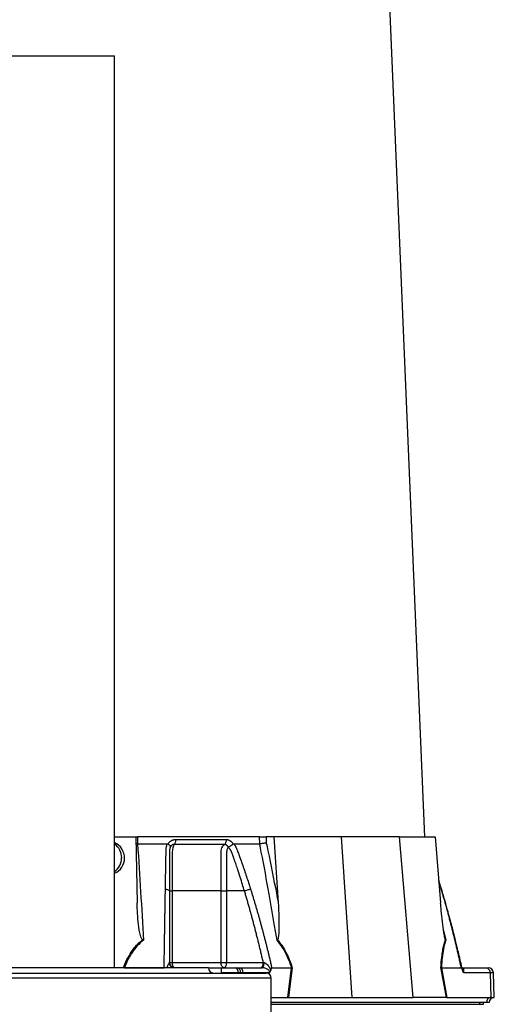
# Model space of a CAD drawing. Extents: x 110 to 817, y 31 to 2105.
# Tile 4 of 7: x 466 to 738, y 560 to 1124. Entities that reach past the tile are written whole.
import ezdxf

# ---------------------------------------------------------------- set-up
doc = ezdxf.new("R2010")
doc.units = 0
doc.layers.get('0').update_dxf_attribs({"linetype": 'CONTINUOUS'})

msp = doc.modelspace()

# ---------------------------------------------------------------- linework, layer by layer
at = {"color": 7, "linetype": 'CONTINUOUS'}
for p, q in [((697.72, 655.82), (661.79, 1509.2)), ((459.56, 1103.5), (519.86, 1103.5)), ((519.86, 580.75), (519.86, 1103.5)), ((519.86, 655.82), (532.13, 655.82)), ((532.13, 655.82), (532.79, 618.03)), ((532.31, 655.82), (533.02, 655.82)), ((602.94, 655.82), (533.02, 655.82)), ((533.02, 655.82), (533.05, 651.82)), ((603.05, 651.82), (602.94, 655.82)), ((611.12, 655.82), (606.76, 655.82)), ((606.76, 655.82), (606.85, 652.27)), ((611.12, 655.82), (613.65, 618.03)), ((649.71, 655.82), (611.12, 655.82)), ((649.71, 655.82), (655.88, 563.82)), ((683.06, 655.82), (649.71, 655.82)), ((683.06, 655.82), (690.83, 563.82)), ((683.06, 655.82), (703.54, 655.82)), ((703.54, 655.82), (706.73, 618.03)), ((533.05, 651.82), (532.2, 651.88)), ((550.56, 651.69), (550.64, 651.82)), ((587.73, 651.82), (587.81, 651.69)), ((707.28, 625.68), (705.65, 630.83)), ((707.15, 625.78), (705.68, 630.49)), ((552.97, 624.82), (552.97, 583.82)), ((580.94, 583.82), (580.94, 624.82)), ((594.32, 624.82), (584.1, 624.82)), ((584.1, 624.82), (584.1, 583.82)), ((707.15, 625.78), (707.27, 625.67)), ((707.27, 625.67), (707.15, 625.78)), ((708.46, 602.09), (709.71, 596.58)), ((551.3, 583.82), (552.97, 583.82)), ((552.97, 583.82), (580.94, 583.82)), ((580.94, 583.82), (584.1, 583.82)), ((584.1, 583.82), (605.11, 583.82)), ((272.68, 577.75), (606.68, 577.75)), ((573.68, 580.75), (305.68, 580.75)), ((524.96, 580.75), (524.93, 580.85)), ((525.5, 580.82), (525.53, 580.75)), ((525.52, 580.82), (548.3, 580.82)), ((573.79, 580.82), (581.16, 580.82)), ((581.16, 580.82), (588.84, 580.82)), ((581.16, 577.93), (581.16, 577.75)), ((590.86, 577.93), (581.16, 577.93)), ((588.84, 580.82), (589.86, 580.82)), ((589.86, 580.82), (591.04, 580.82)), ((592.14, 577.93), (590.86, 577.93)), ((591.04, 580.82), (604.5, 580.82)), ((593.63, 577.93), (592.14, 577.93)), ((593.63, 577.93), (593.64, 577.75)), ((608.66, 577.93), (593.63, 577.93)), ((609.97, 580.82), (621.37, 580.82)), ((619.21, 563.82), (621.37, 580.82)), ((621.71, 580.85), (619.54, 563.82)), ((621.37, 580.82), (621.37, 580.82)), ((710.11, 563.82), (706.92, 580.85)), ((707.17, 580.82), (707.17, 580.82)), ((707.17, 580.82), (718.57, 580.82)), ((707.17, 580.82), (710.36, 563.82)), ((719.02, 580.82), (732.49, 580.82)), ((735.08, 577.93), (720.05, 577.93)), ((732.49, 580.82), (734.02, 580.82)), ((735.08, 577.93), (735.51, 563.82)), ((737.01, 577.93), (735.08, 577.93)), ((737.51, 563.82), (737.01, 577.93)), ((609.68, 574.75), (269.68, 574.75)), ((609.68, 550.75), (609.68, 574.75)), ((609.68, 563.82), (619.21, 563.82)), ((733, 560.82), (609.68, 560.82)), ((609.68, 559.82), (729.25, 559.82)), ((619.21, 563.82), (619.54, 563.82)), ((619.75, 563.82), (655.88, 563.82)), ((655.88, 563.82), (690.83, 563.82)), ((710.01, 563.82), (690.83, 563.82)), ((710.36, 563.82), (735.51, 563.82)), ((729.25, 559.82), (729.25, 560.82)), ((729.25, 559.82), (731.26, 559.82)), ((731.26, 559.82), (731.26, 560.82)), ((734.61, 560.82), (733, 560.82)), ((735.51, 563.82), (737.51, 563.82))]:
    msp.add_line(p, q, dxfattribs=at)
at = {"color": 7, "linetype": 'CONTINUOUS', "flags": 128}
for points in [[(554.3, 580.82), (554.04, 580.88), (553.79, 581.05), (553.56, 581.33), (553.36, 581.7), (553.19, 582.16), (553.07, 582.67), (553, 583.24), (552.97, 583.82)], [(582.6, 580.82), (582.27, 580.88), (581.96, 581.05), (581.67, 581.33), (581.42, 581.7), (581.22, 582.16), (581.06, 582.67), (580.97, 583.24), (580.94, 583.82)], [(582.6, 580.82), (582.89, 580.88), (583.17, 581.05), (583.43, 581.33), (583.66, 581.7), (583.85, 582.16), (583.98, 582.67), (584.07, 583.24), (584.1, 583.82)], [(604.5, 580.82), (604.71, 580.88), (604.91, 581.04), (605.09, 581.3), (605.25, 581.66), (605.39, 582.09), (605.49, 582.59), (605.56, 583.13), (605.58, 583.7)]]:
    msp.add_lwpolyline(points, dxfattribs=at)
at = {"color": 7, "linetype": 'CONTINUOUS'}
for centre, radius, start, end in [((514.39, 643.87), 9.57, 359.7095, 55.1127), ((514.37, 643.78), 9.58, 304.9302, 0.2476), ((554.24, 583.8), 2.98, 181.9709, 269.6723), ((576.68, 580.75), 3, 180, 270), ((588.26, 578.27), 2.62, 352.5657, 77.207), ((589.47, 578.16), 2.69, 354.9862, 81.6137), ((590.83, 578.03), 2.8, 357.9911, 85.7802), ((606.68, 574.75), 3, 0, 90), ((734.02, 577.82), 3, 2, 90), ((735.84, 561), 2.84, 96.5768, 183.6107), ((737.61, 560.82), 3, 92, 180)]:
    msp.add_arc(centre, radius, start, end, dxfattribs=at)
for centre, major_axis, ratio, start_param, end_param in [((516.22, 643.82), (-4.76, 8.29), 0.974945, 3.008259, 5.352311), ((618.98, 560.82), (11.1, 0.22), 0.269565, 1.496149, 1.514355), ((710.77, 560.82), (5.92, -0.52), 0.499165, 1.726141, 1.744347)]:
    msp.add_ellipse(centre, major_axis=major_axis, ratio=ratio, start_param=start_param, end_param=end_param, dxfattribs=at)
for points, knots in [([(602.94, 655.82), (603.23, 655.82), (603.79, 655.82), (604.81, 655.82), (605.87, 655.82), (606.45, 655.82), (606.76, 655.82)], [0, 0, 0, 0, 0.244597, 0.489187, 0.733868, 1, 1, 1, 1]), ([(533.07, 651.82), (533.67, 642.67), (534.26, 633.49), (535.38, 615.08), (535.92, 605.84), (536.42, 596.58)], [0, 0, 0, 0, 0.5, 0.5, 1, 1, 1, 1]), ([(549.02, 625.78), (549.03, 626.47), (549.05, 627.84), (549.09, 629.89), (549.13, 631.93), (549.16, 633.95), (549.21, 636.57), (549.27, 639.77), (549.33, 642.93), (549.37, 645.44), (549.4, 646.93), (549.42, 647.99), (549.45, 648.59), (549.49, 649.1), (549.54, 649.61), (549.63, 650.14), (549.75, 650.71), (549.91, 651.27), (550.03, 651.64), (550.09, 651.82)], [0, 0, 0, 0, 0.077777, 0.1552, 0.232272, 0.308995, 0.385372, 0.530526, 0.674474, 0.747423, 0.819615, 0.846383, 0.869761, 0.889755, 0.906383, 0.929523, 0.9528, 0.976272, 1, 1, 1, 1]), ([(550.09, 651.82), (550.13, 651.82), (550.2, 651.82), (550.3, 651.8), (550.39, 651.78), (550.48, 651.74), (550.54, 651.71), (550.56, 651.69)], [0, 0, 0, 0, 0.212576, 0.416535, 0.614103, 0.807726, 1, 1, 1, 1]), ([(550.56, 651.69), (550.61, 651.66), (550.69, 651.6), (550.82, 651.51), (550.93, 651.43), (551.04, 651.34), (551.14, 651.26), (551.23, 651.17), (551.31, 651.1), (551.39, 651.02), (551.49, 650.9), (551.62, 650.76), (551.73, 650.59), (551.8, 650.45), (551.84, 650.32), (551.86, 650.22), (551.86, 650.13), (551.85, 650.06), (551.83, 649.99), (551.81, 649.94), (551.8, 649.92)], [0, 0, 0, 0, 0.0486522, 0.0964893, 0.1433903, 0.189242, 0.2339407, 0.2773919, 0.3195116, 0.3602249, 0.3994652, 0.5061737, 0.6030824, 0.689684, 0.7658152, 0.8315822, 0.8872965, 0.9334411, 0.9706863, 1, 1, 1, 1]), ([(550.64, 651.82), (550.68, 651.89), (550.76, 652.02), (550.89, 652.22), (551.03, 652.4), (551.17, 652.58), (551.32, 652.75), (551.48, 652.91), (551.64, 653.06), (551.81, 653.2), (551.99, 653.34), (552.17, 653.47), (552.36, 653.59), (552.55, 653.7), (552.81, 653.84), (553.15, 653.99), (553.55, 654.13), (553.97, 654.22), (554.39, 654.28), (554.68, 654.29), (554.82, 654.29)], [0, 0, 0, 0, 0.044249, 0.088103, 0.131644, 0.174955, 0.21812, 0.261226, 0.304357, 0.347601, 0.391041, 0.434763, 0.478847, 0.523375, 0.568424, 0.654803, 0.740537, 0.826241, 0.912528, 1, 1, 1, 1]), ([(551.76, 649.8), (551.73, 649.73), (551.69, 649.59), (551.62, 649.37), (551.56, 649.15), (551.51, 648.93), (551.47, 648.71), (551.43, 648.49), (551.39, 648.27), (551.37, 648.06), (551.34, 647.84), (551.33, 647.63), (551.32, 647.42), (551.31, 647.22), (551.31, 646.97), (551.31, 646.68), (551.31, 646.35), (551.31, 646.01), (551.31, 645.68), (551.31, 645.4), (551.31, 645.16), (551.31, 644.93), (551.31, 644.62), (551.31, 644.23), (551.31, 643.4), (551.31, 642.15), (551.31, 640.55), (551.31, 639.01), (551.31, 637.02), (551.3, 634.64), (551.3, 631.9), (551.3, 629.36), (551.3, 627.02), (551.3, 625.53), (551.3, 624.82)], [0, 0, 0, 0, 0.010662, 0.021198, 0.031594, 0.041839, 0.051919, 0.061821, 0.071533, 0.08104, 0.09033, 0.099392, 0.108213, 0.116783, 0.125091, 0.138719, 0.152205, 0.165558, 0.178786, 0.1919, 0.198167, 0.207477, 0.219813, 0.235151, 0.25346, 0.319418, 0.382864, 0.443812, 0.502275, 0.618272, 0.726011, 0.825493, 0.916782, 1, 1, 1, 1]), ([(554.02, 651.43), (553.97, 651.43), (553.88, 651.44), (553.73, 651.42), (553.59, 651.4), (553.44, 651.37), (553.3, 651.34), (553.16, 651.29), (553.02, 651.23), (552.82, 651.12), (552.57, 650.96), (552.32, 650.72), (552.12, 650.48), (551.98, 650.27), (551.88, 650.08), (551.83, 649.96), (551.8, 649.91)], [0, 0, 0, 0, 0.0533129, 0.1065952, 0.159871, 0.2131654, 0.2665038, 0.3199117, 0.373414, 0.4270348, 0.564482, 0.685233, 0.7892615, 0.8764638, 0.9467244, 1, 1, 1, 1]), ([(554.02, 651.43), (553.95, 651.34), (553.73, 651.02), (553.38, 650.17), (553.07, 648.79), (552.95, 647.28), (552.99, 644.8), (552.97, 642.49), (552.97, 640.54), (552.97, 640.05), (552.97, 635.96), (552.97, 630.91), (552.97, 625.88), (552.97, 624.82)], [0, 0, 0, 0, 0.023776, 0.08009, 0.137233, 0.194942, 0.243598, 0.404387, 0.444584, 0.454633, 0.457146, 0.885499, 1, 1, 1, 1]), ([(554.82, 654.29), (554.83, 654.01), (554.81, 653.72), (554.75, 653.13), (554.69, 652.84), (554.55, 652.32), (554.45, 652.09), (554.25, 651.7), (554.14, 651.55), (554.02, 651.43)], [0, 0, 0, 0, 0.25, 0.25, 0.5, 0.5, 0.75, 0.75, 1, 1, 1, 1]), ([(582.8, 651.43), (581.73, 651.43), (579.42, 651.43), (576.05, 651.43), (572.45, 651.43), (569.98, 651.43), (567.38, 651.43), (564.87, 651.43), (561.17, 651.43), (557.63, 651.43), (555.18, 651.43), (554.02, 651.43)], [0.7589111, 0.7589111, 0.7589111, 0.7589111, 0.7820302, 0.8131687, 0.8443073, 0.8754458, 0.8754458, 0.9065844, 0.9377229, 0.9688615, 0.9919807, 0.9919807, 0.9919807, 0.9919807]), ([(580.94, 624.82), (580.94, 626.82), (580.94, 632.32), (580.94, 637.84), (580.94, 642.85), (580.97, 644.8), (580.91, 647.28), (581.09, 648.79), (581.61, 650.17), (582.23, 651.02), (582.67, 651.34), (582.8, 651.43)], [0, 0, 0, 0, 0.2159029, 0.5937595, 0.5956134, 0.7564026, 0.8050567, 0.8627657, 0.9199091, 0.9762228, 1, 1, 1, 1]), ([(583.81, 654.29), (583.81, 654.01), (583.79, 653.72), (583.71, 653.13), (583.64, 652.84), (583.46, 652.32), (583.34, 652.09), (583.08, 651.7), (582.94, 651.54), (582.8, 651.43)], [0, 0, 0, 0, 0.25, 0.25, 0.5, 0.5, 0.75, 0.75, 1, 1, 1, 1]), ([(585.03, 649.92), (585.01, 649.95), (584.98, 650.03), (584.91, 650.16), (584.82, 650.31), (584.71, 650.48), (584.56, 650.65), (584.38, 650.83), (584.17, 651.01), (583.93, 651.16), (583.66, 651.29), (583.38, 651.38), (583.09, 651.43), (582.9, 651.43), (582.8, 651.43)], [0, 0, 0, 0, 0.038504, 0.086514, 0.144034, 0.211029, 0.287449, 0.37325, 0.468405, 0.572922, 0.680036, 0.786786, 0.893373, 1, 1, 1, 1]), ([(583.81, 654.29), (583.87, 654.29), (584.01, 654.29), (584.21, 654.28), (584.41, 654.25), (584.6, 654.22), (584.8, 654.17), (584.99, 654.12), (585.18, 654.06), (585.37, 653.98), (585.55, 653.9), (585.79, 653.78), (586.08, 653.61), (586.41, 653.38), (586.71, 653.13), (587, 652.84), (587.26, 652.53), (587.51, 652.19), (587.66, 651.95), (587.73, 651.82)], [0, 0, 0, 0, 0.043919, 0.087472, 0.13073, 0.173768, 0.216664, 0.259492, 0.30233, 0.345255, 0.388344, 0.431671, 0.51489, 0.596546, 0.677156, 0.757259, 0.837405, 0.91814, 1, 1, 1, 1]), ([(585.07, 649.74), (584.97, 649.67), (584.84, 649.57), (584.61, 649.25), (584.37, 648.76), (584.16, 647.97), (584.08, 646.98), (584.13, 644.77), (584.1, 642.49), (584.1, 640.54), (584.1, 640.05), (584.1, 635.96), (584.1, 630.91), (584.1, 625.88), (584.1, 624.82)], [0, 0, 0, 0, 0.017268, 0.023349, 0.054881, 0.088567, 0.123098, 0.172669, 0.348537, 0.392505, 0.403497, 0.406245, 0.874771, 1, 1, 1, 1]), ([(585.05, 649.92), (585.06, 649.94), (585.08, 649.96), (585.12, 650), (585.18, 650.05), (585.24, 650.09), (585.32, 650.14), (585.41, 650.19), (585.52, 650.25), (585.64, 650.32), (585.77, 650.39), (585.92, 650.47), (586.08, 650.56), (586.26, 650.66), (586.44, 650.77), (586.65, 650.9), (586.87, 651.04), (587.1, 651.19), (587.34, 651.35), (587.58, 651.52), (587.73, 651.63), (587.81, 651.69)], [0, 0, 0, 0, 0.0172483, 0.0374561, 0.0609129, 0.0878381, 0.1184067, 0.1527631, 0.1910263, 0.2332913, 0.279627, 0.3300717, 0.3846271, 0.4432515, 0.5058518, 0.572276, 0.6486549, 0.7302089, 0.8164081, 0.906598, 1, 1, 1, 1]), ([(594.32, 624.82), (593.95, 626.05), (593.15, 628.68), (591.81, 632.91), (590.67, 636.4), (589.8, 639), (589.28, 640.54), (588.73, 642.15), (588.29, 643.41), (587.97, 644.32), (587.78, 644.86), (587.59, 645.39), (587.4, 645.93), (587.2, 646.46), (587.05, 646.9), (586.92, 647.22), (586.82, 647.45), (586.7, 647.68), (586.56, 647.93), (586.41, 648.18), (586.24, 648.44), (586.06, 648.71), (585.86, 648.98), (585.64, 649.25), (585.41, 649.53), (585.25, 649.71), (585.17, 649.8)], [0, 0, 0, 0, 0.1430849, 0.3087961, 0.4974272, 0.5558348, 0.6167425, 0.6801666, 0.746121, 0.7674049, 0.7887232, 0.8100742, 0.8314556, 0.8528654, 0.8743009, 0.8830022, 0.8923359, 0.9022824, 0.9128154, 0.9239043, 0.9355143, 0.9476077, 0.9601447, 0.9730839, 0.986383, 1, 1, 1, 1]), ([(587.81, 651.69), (587.83, 651.7), (587.87, 651.73), (587.93, 651.76), (588, 651.79), (588.08, 651.81), (588.15, 651.82), (588.2, 651.82), (588.23, 651.82)], [0, 0, 0, 0, 0.160202, 0.321039, 0.484027, 0.650625, 0.822199, 1, 1, 1, 1]), ([(588.23, 651.82), (588.3, 651.72), (588.44, 651.51), (588.65, 651.2), (588.84, 650.88), (589.03, 650.56), (589.21, 650.24), (589.38, 649.92), (589.54, 649.59), (589.7, 649.27), (589.88, 648.85), (590.12, 648.26), (590.45, 647.41), (590.83, 646.35), (591.28, 645.14), (592.01, 643.13), (593.02, 640.3), (594.26, 636.7), (595.48, 633.09), (596.68, 629.45), (597.45, 627.01), (597.84, 625.78)], [0, 0, 0, 0, 0.0134228, 0.0267382, 0.0399565, 0.0530881, 0.0661437, 0.0791341, 0.0920702, 0.1049632, 0.1178244, 0.141662, 0.1728313, 0.2170572, 0.2634911, 0.3121266, 0.4491557, 0.58733, 0.7237611, 0.8613131, 1, 1, 1, 1]), ([(612.99, 596.58), (612.54, 599.34), (611.09, 608.15), (608.17, 624.96), (605.26, 640.61), (603.35, 650.2), (603.03, 651.82)], [0, 0, 0, 0, 0.148834, 0.476021, 0.911202, 1, 1, 1, 1]), ([(606.85, 652.27), (606.85, 652.27), (606.56, 652.22), (605.94, 652.11), (604.91, 651.97), (603.89, 651.87), (603.33, 651.84), (603.05, 651.82)], [0, 0, 0, 0, 0.005471, 0.269778, 0.513886, 0.756922, 1, 1, 1, 1]), ([(606.85, 652.27), (607.17, 650.76), (609.18, 641.26), (611.45, 629.84), (613.3, 619.91), (613.65, 618.03)], [0, 0, 0, 0, 0.133371, 0.835602, 1, 1, 1, 1]), ([(548.3, 580.82), (548.31, 581.66), (548.34, 583.33), (548.37, 585.82), (548.41, 588.3), (548.45, 590.76), (548.48, 593.21), (548.52, 595.64), (548.56, 598.06), (548.6, 600.45), (548.63, 602.84), (548.67, 605.2), (548.71, 607.55), (548.75, 609.89), (548.79, 612.21), (548.82, 614.51), (548.86, 616.79), (548.9, 619.06), (548.94, 621.32), (548.98, 623.56), (549.01, 625.04), (549.02, 625.78)], [0, 0, 0, 0, 0.055211, 0.110128, 0.164753, 0.219086, 0.273129, 0.326884, 0.38035, 0.43353, 0.486425, 0.539036, 0.591365, 0.643413, 0.695181, 0.746671, 0.797884, 0.848822, 0.899487, 0.949879, 1, 1, 1, 1]), ([(549.02, 625.78), (549.32, 625.76), (549.62, 625.72), (550.19, 625.6), (550.45, 625.52), (550.88, 625.34), (551.04, 625.24), (551.25, 625.03), (551.3, 624.92), (551.3, 624.82)], [0, 0, 0, 0, 0.25, 0.25, 0.5, 0.5, 0.75, 0.75, 1, 1, 1, 1]), ([(551.3, 624.82), (551.3, 624.11), (551.3, 622.69), (551.3, 620.54), (551.3, 618.37), (551.3, 616.19), (551.3, 613.99), (551.3, 611.77), (551.3, 609.54), (551.3, 607.28), (551.3, 605.01), (551.3, 602.73), (551.3, 600.42), (551.3, 598.1), (551.3, 595.77), (551.3, 593.41), (551.3, 591.04), (551.3, 588.65), (551.3, 586.24), (551.3, 584.63), (551.3, 583.82)], [0, 0, 0, 0, 0.052635, 0.105608, 0.158921, 0.212573, 0.266566, 0.320902, 0.37558, 0.430604, 0.485973, 0.541688, 0.597751, 0.654162, 0.710923, 0.768034, 0.825496, 0.883311, 0.941478, 1, 1, 1, 1]), ([(551.3, 624.82), (551.3, 624.82), (551.46, 624.82), (552.05, 624.82), (552.47, 624.82), (552.97, 624.82)], [0, 0, 0, 0, 0.5, 0.5, 1, 1, 1, 1]), ([(580.94, 624.82), (581.4, 624.82), (581.95, 624.82), (583.06, 624.82), (583.62, 624.82), (584.1, 624.82)], [0, 0, 0, 0, 0.5, 0.5, 1, 1, 1, 1]), ([(594.32, 624.82), (594.57, 624.92), (594.86, 625.03), (595.49, 625.24), (595.82, 625.34), (596.48, 625.52), (596.8, 625.6), (597.38, 625.72), (597.63, 625.76), (597.84, 625.78)], [0, 0, 0, 0, 0.25, 0.25, 0.5, 0.5, 0.75, 0.75, 1, 1, 1, 1]), ([(605.11, 583.82), (604.91, 584.68), (604.52, 586.38), (603.92, 588.93), (603.32, 591.46), (602.71, 593.97), (602.09, 596.45), (601.48, 598.92), (600.85, 601.37), (600.22, 603.8), (599.59, 606.22), (598.95, 608.61), (598.3, 610.98), (597.65, 613.34), (597, 615.67), (596.33, 617.99), (595.67, 620.28), (595, 622.56), (594.54, 624.07), (594.32, 624.82)], [0, 0, 0, 0, 0.061953, 0.123509, 0.18467, 0.245435, 0.305808, 0.365787, 0.425376, 0.484574, 0.543383, 0.601804, 0.659839, 0.717488, 0.774754, 0.831636, 0.888137, 0.944258, 1, 1, 1, 1]), ([(597.84, 625.78), (598.05, 625.11), (598.47, 623.77), (599.09, 621.75), (599.71, 619.71), (600.33, 617.66), (600.93, 615.6), (601.54, 613.52), (602.13, 611.44), (602.73, 609.33), (603.31, 607.22), (603.9, 605.09), (604.47, 602.95), (605.05, 600.8), (605.61, 598.63), (606.18, 596.45), (606.73, 594.25), (607.29, 592.05), (607.83, 589.83), (608.38, 587.6), (608.91, 585.35), (609.45, 583.09), (609.8, 581.58), (609.97, 580.82)], [0, 0, 0, 0, 0.045336, 0.090894, 0.136674, 0.182678, 0.228907, 0.275362, 0.322044, 0.368954, 0.416093, 0.463462, 0.511063, 0.558896, 0.606962, 0.655262, 0.703798, 0.752569, 0.801578, 0.850824, 0.900309, 0.950034, 1, 1, 1, 1]), ([(718.57, 580.82), (718.39, 581.66), (718.02, 583.33), (717.47, 585.82), (716.91, 588.3), (716.34, 590.76), (715.77, 593.21), (715.19, 595.64), (714.61, 598.06), (714.02, 600.45), (713.43, 602.84), (712.83, 605.2), (712.22, 607.55), (711.61, 609.89), (710.99, 612.21), (710.37, 614.51), (709.74, 616.79), (709.1, 619.06), (708.46, 621.32), (707.81, 623.56), (707.37, 625.04), (707.15, 625.78)], [0, 0, 0, 0, 0.055211, 0.110128, 0.164753, 0.219086, 0.273129, 0.326884, 0.38035, 0.43353, 0.486425, 0.539036, 0.591365, 0.643413, 0.695181, 0.746671, 0.797884, 0.848822, 0.899487, 0.949879, 1, 1, 1, 1]), ([(719.17, 579.86), (718.84, 581.32), (718.18, 584.28), (717.2, 588.5), (716.29, 592.32), (715.52, 595.49), (714.87, 598.09), (714.21, 600.72), (713.4, 603.9), (712.3, 608.07), (710.92, 613.15), (709.24, 619.13), (707.97, 623.39), (707.28, 625.68)], [0, 0, 0, 0, 0.094551, 0.191234, 0.273987, 0.342803, 0.397681, 0.443648, 0.5146, 0.605701, 0.716955, 0.848375, 1, 1, 1, 1]), ([(535.92, 596.82), (535.84, 596.88), (535.55, 597.09), (535.14, 597.93), (534.7, 599.18), (534.01, 602.35), (533.32, 607.14), (532.94, 612.91), (532.83, 616.54), (532.79, 618.03)], [0, 0, 0, 0, 0.0143568, 0.0496273, 0.1243718, 0.1994402, 0.496383, 0.793753, 1, 1, 1, 1]), ([(613.65, 618.03), (613.77, 616.04), (614, 612.11), (614.12, 606.95), (614.09, 602.99), (613.97, 600.48), (613.84, 598.89), (613.66, 597.82), (613.51, 597.11), (613.31, 596.87), (613.27, 596.82)], [0, 0, 0, 0, 0.276314, 0.544227, 0.717558, 0.828271, 0.898432, 0.942707, 0.987325, 1, 1, 1, 1]), ([(709.48, 596.82), (709.45, 596.88), (709.33, 597.09), (709.12, 597.93), (708.87, 599.18), (708.39, 602.35), (707.77, 607.14), (707.18, 612.91), (706.86, 616.54), (706.73, 618.03)], [0, 0, 0, 0, 0.0143554, 0.0496267, 0.1243708, 0.1994395, 0.4963826, 0.7937529, 1, 1, 1, 1]), ([(524.93, 580.85), (525.18, 581.5), (526.16, 583.95), (527.96, 587.53), (530.53, 591.36), (533.06, 594.35), (535, 596.02), (535.92, 596.82)], [0, 0, 0, 0, 0.10666, 0.403143, 0.607796, 0.812344, 1, 1, 1, 1]), ([(536.42, 596.58), (535.14, 595.58), (533.97, 594.49), (531.8, 592.13), (530.82, 590.86), (529.47, 588.85), (529.04, 588.16), (528.22, 586.75), (527.84, 586.03), (526.75, 583.85), (526.1, 582.35), (525.52, 580.82)], [0, 0, 0, 0, 0.25, 0.25, 0.5, 0.5, 0.625, 0.625, 0.75, 0.75, 1, 1, 1, 1]), ([(536.42, 596.58), (536.42, 596.58), (536.25, 596.66), (536.09, 596.74), (535.92, 596.82)], [0, 0, 0, 0, 0.022143, 1, 1, 1, 1]), ([(613.27, 596.82), (613.17, 596.74), (613.08, 596.66), (613, 596.58), (612.99, 596.58)], [0, 0, 0, 0, 0.977831, 1, 1, 1, 1]), ([(621.37, 580.82), (621.17, 581.41), (620.37, 583.78), (618.74, 587.8), (616.2, 592.66), (614.07, 595.26), (612.99, 596.58)], [0, 0, 0, 0, 0.096818, 0.393267, 0.691599, 1, 1, 1, 1]), ([(613.27, 596.82), (613.94, 596.02), (615.33, 594.35), (617.22, 591.36), (619.2, 587.53), (620.65, 583.95), (621.49, 581.5), (621.71, 580.85)], [0, 0, 0, 0, 0.187657, 0.392205, 0.596857, 0.89334, 1, 1, 1, 1]), ([(706.92, 580.85), (706.96, 581.5), (707.11, 583.95), (707.45, 587.53), (708.04, 591.36), (708.68, 594.35), (709.22, 596.02), (709.48, 596.82)], [0, 0, 0, 0, 0.1066775, 0.4030917, 0.6077717, 0.8123452, 1, 1, 1, 1]), ([(709.71, 596.58), (709.31, 595.31), (708.49, 592.72), (707.72, 587.86), (707.34, 583.78), (707.21, 581.41), (707.17, 580.82)], [0, 0, 0, 0, 0.297915, 0.606786, 0.903165, 1, 1, 1, 1]), ([(709.71, 596.58), (709.71, 596.58), (709.62, 596.66), (709.55, 596.74), (709.48, 596.82)], [0, 0, 0, 0, 0.022183, 1, 1, 1, 1]), ([(549.96, 580.75), (550.17, 581.31), (550.52, 582.24), (550.98, 583.18), (551.19, 583.59), (551.25, 583.68), (551.26, 583.7)], [0, 0, 0, 0, 0.455214, 0.747787, 0.948096, 1, 1, 1, 1]), ([(554.3, 580.82), (553.91, 580.82), (553.52, 580.9), (552.79, 581.2), (552.46, 581.42), (551.9, 581.98), (551.68, 582.31), (551.38, 583.04), (551.3, 583.43), (551.3, 583.82)], [0, 0, 0, 0, 0.25, 0.25, 0.5, 0.5, 0.75, 0.75, 1, 1, 1, 1]), ([(603.61, 580.82), (603.81, 580.82), (604, 580.9), (604.36, 581.2), (604.53, 581.42), (604.81, 581.98), (604.92, 582.31), (605.07, 583.04), (605.11, 583.43), (605.11, 583.82)], [0, 0, 0, 0, 0.25, 0.25, 0.5, 0.5, 0.75, 0.75, 1, 1, 1, 1]), ([(605.11, 583.82), (605.11, 583.82), (605.28, 583.78), (605.43, 583.74), (605.58, 583.7)], [0, 0, 0, 0, 0.000085, 1, 1, 1, 1]), ([(605.58, 583.7), (605.86, 583.6), (606.2, 583.47), (606.86, 583.02), (607.76, 582.2), (608.65, 580.96), (609.17, 579.91), (609.33, 579.49), (609.36, 579.41)], [0, 0, 0, 0, 0.157453, 0.188361, 0.407229, 0.775554, 0.955926, 1, 1, 1, 1]), ([(581.16, 577.93), (581.16, 578.27), (581.16, 578.65), (581.16, 579.36), (581.16, 579.7), (581.16, 580.26), (581.16, 580.48), (581.16, 580.76), (581.16, 580.82), (581.16, 580.82)], [0, 0, 0, 0, 0.25, 0.25, 0.5, 0.5, 0.75, 0.75, 1, 1, 1, 1]), ([(608.66, 577.93), (608.69, 578), (608.74, 578.15), (608.76, 578.39), (608.71, 578.65), (608.61, 578.88), (608.38, 579.21), (607.76, 579.77), (606.79, 580.29), (605.67, 580.68), (604.93, 580.81), (604.59, 580.82), (604.5, 580.82)], [0, 0, 0, 0, 0.046704, 0.091704, 0.129795, 0.175971, 0.215142, 0.336067, 0.635645, 0.828399, 0.953947, 1, 1, 1, 1]), ([(609.36, 579.41), (609.29, 579.13), (609.15, 578.56), (608.86, 578.14), (608.7, 577.96), (608.67, 577.93), (608.66, 577.93)], [0, 0, 0, 0, 0.456911, 0.903837, 0.994089, 1, 1, 1, 1]), ([(609.97, 580.82), (609.93, 580.81), (609.84, 580.79), (609.69, 580.59), (609.51, 580.14), (609.42, 579.69), (609.36, 579.41)], [0, 0, 0, 0, 0.116903, 0.269192, 0.540261, 1, 1, 1, 1]), ([(621.71, 580.85), (621.7, 580.85), (621.58, 580.84), (621.47, 580.83), (621.37, 580.82)], [0, 0, 0, 0, 0.023757, 1, 1, 1, 1]), ([(719.27, 579.41), (719.24, 579.52), (719.15, 579.88), (719, 580.32), (718.8, 580.68), (718.68, 580.81), (718.6, 580.82), (718.58, 580.82)], [0, 0, 0, 0, 0.171791, 0.597021, 0.766216, 0.937345, 1, 1, 1, 1]), ([(719.27, 579.41), (719.25, 579.5), (719.2, 579.73), (719.15, 579.96), (719.12, 580.1)], [0, 0, 0, 0, 0.3449922, 1, 1, 1, 1]), ([(720.05, 577.93), (720.05, 577.93), (720.02, 577.96), (719.84, 578.15), (719.53, 578.57), (719.35, 579.13), (719.27, 579.41)], [0, 0, 0, 0, 0.005923, 0.105155, 0.552672, 1, 1, 1, 1]), ([(719.41, 580.75), (719.5, 580.72), (719.57, 580.66), (719.68, 580.54), (719.72, 580.47), (719.8, 580.24), (719.82, 580.07), (719.81, 579.76), (719.8, 579.64), (719.79, 579.4), (719.78, 579.26), (719.78, 579.02), (719.78, 578.93), (719.8, 578.73), (719.82, 578.63), (719.87, 578.41), (719.9, 578.3), (719.98, 578.11), (720.01, 578.01), (720.05, 577.93)], [0, 0, 0, 0, 0.125, 0.125, 0.25, 0.25, 0.5, 0.5, 0.625, 0.625, 0.75, 0.75, 0.8125, 0.8125, 0.875, 0.875, 0.9375, 0.9375, 1, 1, 1, 1]), ([(732.49, 580.82), (732.85, 580.77), (733.6, 580.67), (734.46, 579.89), (734.97, 578.92), (735.05, 578.25), (735.08, 577.93)], [0, 0, 0, 0, 0.270704, 0.562317, 0.789299, 1, 1, 1, 1])]:
    msp.add_open_spline(points, degree=3, knots=knots, dxfattribs=at)
for points in [[(533.06, 651.82), (535.94, 651.82), (541.66, 651.82), (547.3, 651.82), (550.09, 651.82)], [(554.82, 654.29), (564.83, 654.29), (574.52, 654.29), (583.81, 654.29)], [(588.23, 651.82), (590.76, 651.82), (595.77, 651.82), (600.64, 651.82), (603.04, 651.82)], [(580.94, 624.82), (571.97, 624.82), (562.62, 624.82), (552.97, 624.82)], [(551.26, 583.7), (551.29, 583.74), (551.3, 583.78), (551.3, 583.82)], [(525.5, 580.82), (525.31, 580.83), (525.12, 580.84), (524.93, 580.85)], [(525.52, 580.82), (525.51, 580.82), (525.51, 580.82), (525.5, 580.82)], [(707.17, 580.82), (707.07, 580.83), (706.99, 580.84), (706.92, 580.85)], [(710.11, 563.82), (710.18, 563.82), (710.26, 563.82), (710.36, 563.82)]]:
    msp.add_open_spline(points, degree=3, dxfattribs=at)

doc.saveas('drawing.dxf')
